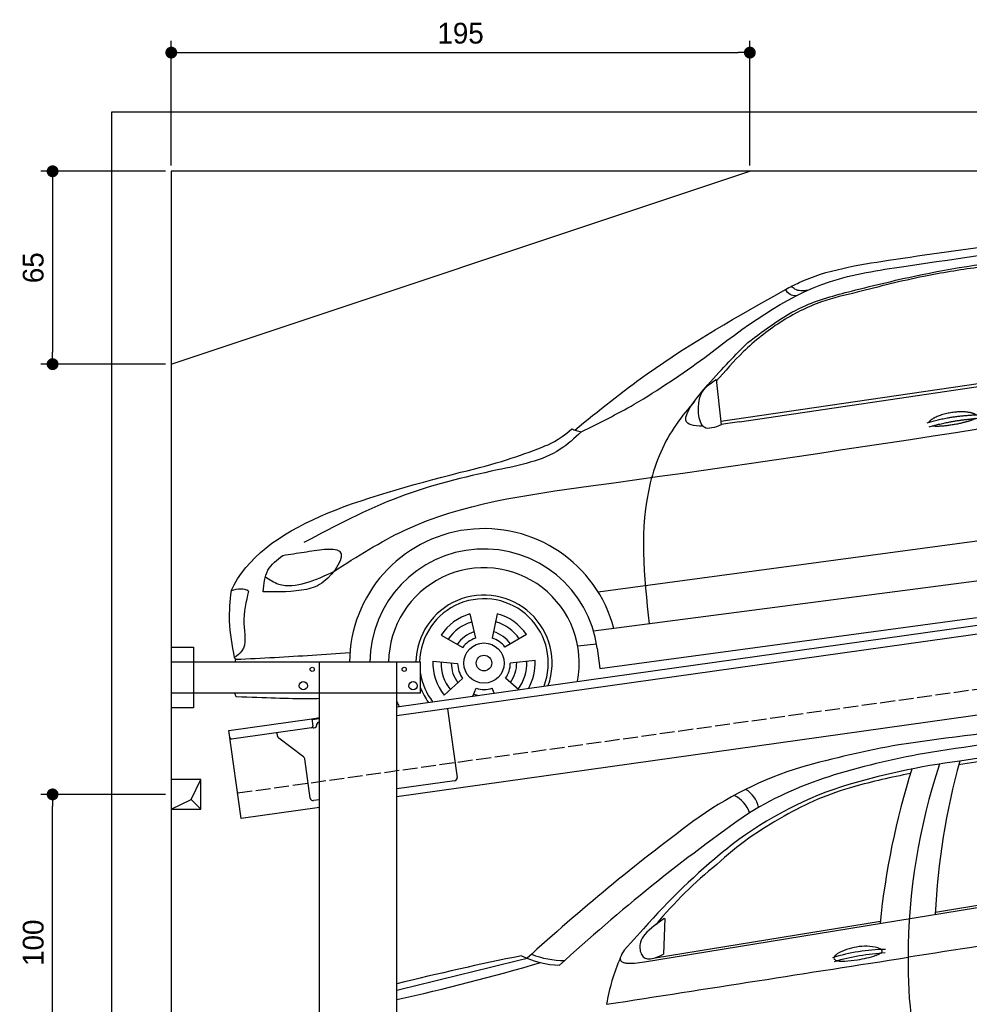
# Model space of a CAD drawing. Extents: x -511 to 5890, y -590 to 5261.
# Tile 3 of 5: x -511 to 2690, y 1943 to 5261. Entities that reach past the tile are written whole.
import ezdxf

# ---------------------------------------------------------------- set-up
doc = ezdxf.new("R2010")
doc.units = 0
doc.header["$LTSCALE"] = 10
doc.header["$MEASUREMENT"] = 0
doc.linetypes.add('GEN3', pattern=[6.25, 5, -1.25])
doc.layers.get('0').update_dxf_attribs({"linetype": 'CONTINUOUS'})
doc.layers.get('DEFPOINTS').update_dxf_attribs({"linetype": 'CONTINUOUS'})
for name, color, linetype in [('3', 6, 'GEN3'), ('AM_5', 3, 'CONTINUOUS'), ('BREAKTHROUGH', 1, 'CONTINUOUS'), ('CAR', 1, 'CONTINUOUS')]:
    doc.layers.add(name, color=color, linetype=linetype)
doc.layers.add('AM_0', color=7, linetype='CONTINUOUS', lineweight=30)
doc.dimstyles.new('KLAUS_DXF', dxfattribs={"dimscale": 20, "dimtxt": 3.5, "dimasz": 2, "dimexe": 2, "dimexo": 1, "dimgap": 1.5, "dimtad": 1, "dimlfac": 0.1, "dimdsep": 46, "dimtxsty": 'STANDARD', "dimblk": 'DOT', "dimcen": 2, "dimclrd": 256, "dimclre": 256, "dimclrt": 2, "dimadec": 0, "dimazin": 0, "dimtfac": 1, "dimtmove": 2, "dimatfit": 3, "dimfxl": 1, "dimtolj": 1, "dimarcsym": 0})

# ---------------------------------------------------------------- blocks, each defined once
blk = doc.blocks.new('_DOT')
at = {"color": 0, "linetype": 'ByBlock'}
blk.add_line((-0.5, 0), (-1, 0), dxfattribs=at)
at = {"color": 0, "linetype": 'ByBlock', "const_width": 0.5}
blk.add_lwpolyline([(-0.25, 0, 1), (0.25, 0, 1)], format="xyb", close=True, dxfattribs=at)
blk = doc.blocks.new('*D7')
at = {"layer": 'AM_5', "lineweight": -2, "transparency": 16777216}
for p, q in [((0, 4770), (0, 5190)), ((1950, 4770), (1950, 5190)), ((40, 5150), (1910, 5150))]:
    blk.add_line(p, q, dxfattribs=at)
at = {"layer": 'DEFPOINTS', "color": 0, "transparency": 16777216}
for p in [(1950, 5150), (0, 4750), (1950, 4750)]:
    blk.add_point(p, dxfattribs=at)
at = {"layer": 'AM_5', "lineweight": -2, "transparency": 16777216, "xscale": 40, "yscale": 40, "zscale": 40, "rotation": 180}
blk.add_blockref('_DOT', (0, 5150), dxfattribs=at)
at = {"layer": 'AM_5', "lineweight": -2, "transparency": 16777216, "xscale": 40, "yscale": 40, "zscale": 40}
blk.add_blockref('_DOT', (1950, 5150), dxfattribs=at)
at = {"layer": 'AM_5', "color": 2, "transparency": 16777216, "insert": (975, 5215), "char_height": 70, "attachment_point": 5}
blk.add_mtext('\\A1;195', dxfattribs=at)
blk = doc.blocks.new('*D4')
at = {"layer": 'AM_5', "lineweight": -2, "transparency": 16777216}
for p, q in [((-20, 4750), (-440, 4750)), ((-400, 4710), (-400, 4140)), ((-20, 4100), (-440, 4100))]:
    blk.add_line(p, q, dxfattribs=at)
at = {"layer": 'DEFPOINTS', "color": 0, "transparency": 16777216}
for p in [(0, 4750), (-400, 4100), (0, 4100)]:
    blk.add_point(p, dxfattribs=at)
at = {"layer": 'AM_5', "lineweight": -2, "transparency": 16777216, "xscale": 40, "yscale": 40, "zscale": 40}
for p, rotation in [((-400, 4750), 90), ((-400, 4100), 270)]:
    blk.add_blockref('_DOT', p, dxfattribs=dict(at, rotation=rotation))
at = {"layer": 'AM_5', "color": 2, "transparency": 16777216, "insert": (-465, 4425), "char_height": 70, "attachment_point": 5, "rotation": 90}
blk.add_mtext('\\A1;65', dxfattribs=at)
blk = doc.blocks.new('*D6')
at = {"layer": 'AM_5', "lineweight": -2, "transparency": 16777216}
for p, q in [((-20, 2650), (-440, 2650)), ((-400, 1690), (-400, 2610)), ((5280, 1650), (-440, 1650))]:
    blk.add_line(p, q, dxfattribs=at)
at = {"layer": 'DEFPOINTS', "color": 0, "transparency": 16777216}
for p in [(-400, 2650), (0, 2650), (5300, 1650)]:
    blk.add_point(p, dxfattribs=at)
at = {"layer": 'AM_5', "lineweight": -2, "transparency": 16777216, "xscale": 40, "yscale": 40, "zscale": 40}
for p, rotation in [((-400, 2650), 90), ((-400, 1650), 270)]:
    blk.add_blockref('_DOT', p, dxfattribs=dict(at, rotation=rotation))
at = {"layer": 'AM_5', "color": 2, "transparency": 16777216, "insert": (-465, 2150), "char_height": 70, "attachment_point": 5, "rotation": 90}
blk.add_mtext('\\A1;100', dxfattribs=at)
blk = doc.blocks.new('Car_K')
at = {"layer": 'CAR'}
for p, q in [((4395.3, 2725.6), (6371, 3016)), ((4457.7, 2723.8), (6379.4, 3009)), ((4379.1, 2866.5), (4396.7, 2713.3)), ((3981.4, 2150.9), (5902.5, 2408.8)), ((5954.6, 2278.4), (3966.6, 2017.9)), ((3987.9, 1892.3), (5969.5, 2160.9)), ((3549.7, 2076.4), (3568.1, 1994.6)), ((3641.8, 2077.1), (3624.8, 1995)), ((3452.6, 2004.6), (3525.4, 1963)), ((3740.1, 2007), (3667.9, 1964.2)), ((3913.1, 1968.5), (3976.3, 1975.6)), ((3978.5, 1961.3), (3987.9, 1892.3)), ((3424.8, 1916.8), (3508.3, 1908.9)), ((3769.3, 1919.6), (3685.9, 1910.4)), ((3463.1, 1802.2), (3525.1, 1858.6)), ((3714.2, 1820.9), (3669.9, 1859.8)), ((3559.9, 1799.2), (3571.3, 1825.7)), ((3631.9, 1809.3), (3624.3, 1826.1))]:
    blk.add_line(p, q, dxfattribs=at)
for radius in [67.9, 26.2]:
    blk.add_circle((3597.1, 1910.6), radius, dxfattribs=at)
for radius, start, end in [(453.2, 14.86, 179.5503), (384.7, 7.5734, 179.4702), (321.3, 348.8956, 179.3656), (229.5, 340.7371, 179.1121), (216.8, 338.9836, 179.0598), (172.4, 105.9643, 146.9655), (172.4, 33.9643, 74.9655), (144.5, 106.605, 146.3248), (144.5, 34.605, 74.3248), (110.3, 107.8341, 145.0957), (88.8, 109.097, 143.8328), (88.8, 37.097, 71.8328), (110.3, 35.8341, 73.0957), (172.4, 177.9643, 218.9655), (144.5, 178.605, 218.3248), (110.3, 179.8341, 217.0957), (88.8, 181.097, 215.8328), (88.8, 325.097, 359.8328), (110.3, 323.8341, 1.0957), (144.5, 322.605, 2.3248), (172.4, 330.4173, 2.9655), (216.8, 189.363, 217.0164), (229.5, 201.2851, 215.2629), (88.8, 253.097, 287.8328), (110.3, 251.8341, 260.346), (321.3, 203.8286, 207.1044)]:
    blk.add_arc((3597.1, 1910.6), radius, start, end, dxfattribs=at)
for points, degree, knots in [([(4960.4, 3268.4), (5220.3, 3306.4), (5747.3, 3383.4), (6478.6, 3434.2), (6859.6, 3211.3), (7001.7, 3128.2)], 3, [0, 0, 0, 0, 795.09308, 1612.404872, 2098.463299, 2098.463299, 2098.463299, 2098.463299]), ([(4341, 2940.3), (4474.3, 3042.3), (4677, 3197.5), (5124.5, 3264.4), (5403, 3304.4), (5597.3, 3332.3)], 3, [0, 0, 0, 0, 491.496147, 747.712732, 1339.159351, 1339.159351, 1339.159351, 1339.159351]), ([(4486.6, 2990.7), (4545.8, 3035.8), (4651.4, 3116.2), (4859.3, 3171.2), (5126.1, 3235.8), (5464.3, 3284.2), (5722.9, 3301), (5845.3, 3309)], 3, [0, 0, 0, 0, 220.805775, 393.417908, 637.451139, 1046.907631, 1414.974246, 1414.974246, 1414.974246, 1414.974246]), ([(4613.5, 3170.2), (4628.6, 3178.1), (4735.8, 3233.7), (4856.6, 3252.4), (4960.4, 3268.4)], 3, [0, 0, 0, 0, 51.147071, 361.60585, 361.60585, 361.60585, 361.60585]), ([(5333.6, 3253.4), (5308.7, 3250.3), (5223.6, 3239.4), (5062.6, 3213.6), (4929, 3179.4), (4854.3, 3160.3)], 3, [96.627312, 96.627312, 96.627312, 96.627312, 171.985535, 353.964722, 585.294651, 585.294651, 585.294651, 585.294651]), ([(3903, 2696.1), (3983.1, 2760.8), (4205.2, 2940.2), (4454.2, 3080.5), (4613.5, 3170.2)], 3, [0, 0, 0, 0, 308.510954, 855.342049, 855.342049, 855.342049, 855.342049]), ([(4854.3, 3160.3), (4814, 3150.9), (4723.1, 3129.7), (4591.5, 3062.5), (4473.7, 2968.4), (4409.3, 2894.3), (4379.8, 2860.3)], 3, [0, 0, 0, 0, 123.949889, 279.082644, 438.516219, 573.303533, 573.303533, 573.303533, 573.303533]), ([(4649.4, 3148.3), (4641.9, 3148.7), (4626.1, 3149.7), (4617.8, 3163.2), (4613.5, 3170.2)], 3, [0, 0, 0, 0, 21.231322, 44.529597, 44.529597, 44.529597, 44.529597]), ([(4687.2, 3166.4), (4672.1, 3165), (4651.3, 3163.1), (4637, 3176.9), (4633.1, 3180.6)], 3, [0, 0, 0, 0, 42.119667, 57.904128, 57.904128, 57.904128, 57.904128]), ([(4334.6, 2709.5), (4303.1, 2709), (4246, 2721.6), (4373.6, 2878.3), (4444.9, 2949.2), (4486.6, 2990.7)], 3, [93.12531, 93.12531, 93.12531, 93.12531, 180.032421, 319.648401, 516.477642, 516.477642, 516.477642, 516.477642]), ([(3925.1, 2689.5), (3985.3, 2719.6), (4130.6, 2792), (4263.3, 2885.5), (4341, 2940.3)], 3, [0, 0, 0, 0, 201.651658, 486.269195, 486.269195, 486.269195, 486.269195]), ([(3091.3, 2219.7), (3169.4, 2269.8), (3429.6, 2436.6), (4576, 2588.6), (5593.2, 2750.5), (6400, 2878.8)], 3, [0, 0, 0, 0, 276.230985, 920.854723, 3391.651354, 3391.651354, 3391.651354, 3391.651354]), ([(4396.7, 2713.3), (4374.8, 2705), (4333.8, 2689.5), (4314.2, 2765.6), (4325.9, 2829.2), (4364, 2855.9), (4379.1, 2866.5)], 3, [0, 0, 0, 0, 57.694639, 108.12902, 189.778781, 243.319174, 243.319174, 243.319174, 243.319174]), ([(4306.1, 2792.5), (4285.2, 2767.8), (4217.5, 2687.7), (4111.2, 2437.6), (4136.6, 2203.3), (4154, 2042.4)], 3, [0, 0, 0, 0, 97.223262, 314.251894, 789.804407, 789.804407, 789.804407, 789.804407]), ([(5096.6, 2721.7), (5100.1, 2730), (5124.3, 2747.3), (5178.1, 2764.2), (5225, 2761.1), (5250, 2752.2), (5255.3, 2747.7), (5255.6, 2747.5)], 5, [0.0314681, 0.0314681, 0.0314681, 0.0314681, 0.0314681, 0.0314681, 0.300106, 0.500106, 0.5095952, 0.5095952, 0.5095952, 0.5095952, 0.5095952, 0.5095952]), ([(5252.3, 2734.9), (5248.8, 2732.7), (5232.1, 2724.4), (5198.9, 2715.8), (5152.6, 2708), (5121.2, 2707.1), (5107.9, 2709.7)], 5, [0.6133618, 0.6133618, 0.6133618, 0.6133618, 0.6133618, 0.6133618, 0.700106, 0.9252293, 0.9252293, 0.9252293, 0.9252293, 0.9252293, 0.9252293]), ([(3925.1, 2689.5), (3902.2, 2668.7), (3824, 2597.3), (3599.7, 2554.9), (3303.2, 2482.1), (3095.7, 2372.5), (2990.2, 2316.7)], 3, [0, 0, 0, 0, 91.933634, 314.390135, 658.38076, 1014.064836, 1014.064836, 1014.064836, 1014.064836]), ([(3518, 2553.7), (3639.3, 2581.7), (3745, 2618.4), (3845.3, 2659.5), (3893, 2699.8)], 3, [0, 0, 0, 0, 247.321337, 334.292188, 334.292188, 334.292188, 334.292188]), ([(3893.1, 2699.9), (3897.9, 2698), (3908.5, 2693.9), (3919.4, 2691.2), (3925.3, 2689.7)], 3, [0, 0, 0, 0, 15.568021, 33.841736, 33.841736, 33.841736, 33.841736]), ([(3059.7, 2295), (3080.3, 2295.1), (3147.5, 2295.6), (3072, 2180.9), (2975.7, 2149), (2903.4, 2150.4), (2853.2, 2151.3)], 3, [0, 0, 0, 0, 50.979532, 165.98642, 230.339947, 376.301558, 376.301558, 376.301558, 376.301558]), ([(2919.1, 2273.7), (2943, 2277.4), (2989.8, 2284.7), (3036.7, 2291.6), (3059.7, 2295)], 3, [0, 0, 0, 0, 72.340016, 142.14612, 142.14612, 142.14612, 142.14612]), ([(2853.2, 2151.3), (2855.3, 2177), (2859.4, 2227.5), (2899.4, 2258.5), (2919.1, 2273.7)], 3, [0, 0, 0, 0, 73.589328, 144.916366, 144.916366, 144.916366, 144.916366]), ([(2860.2, 2201.5), (2874.7, 2192), (2914.8, 2165.3), (3002.7, 2177.2), (3060.5, 2204.9), (3091.3, 2219.7)], 3, [0, 0, 0, 0, 50.87875, 141.728856, 245.043202, 245.043202, 245.043202, 245.043202]), ([(2744.5, 2154.1), (2741.1, 2120.1), (2733.4, 2044.6), (2747.7, 1970), (2755.6, 1929)], 3, [0, 0, 0, 0, 101.994894, 226.406314, 226.406314, 226.406314, 226.406314]), ([(2803.8, 2152.6), (2795.3, 2117.7), (2779.6, 2053.5), (2801, 1961.9), (2765.2, 1935.9), (2755.6, 1929)], 3, [0, 0, 0, 0, 109.791406, 202.46401, 236.378188, 236.378188, 236.378188, 236.378188]), ([(3145.3, 1945.7), (3060.6, 1939.5), (2932.6, 1930.2), (2804.5, 1924.3), (2761, 1922.3)], 3, [0, 0, 0, 0, 254.53565, 384.934637, 384.934637, 384.934637, 384.934637]), ([(3043.2, 1790.9), (3031.6, 1790.6), (2945.8, 1788.9), (2860.9, 1793.2), (2762.4, 1796.9)], 3, [250.354392, 250.354392, 250.354392, 250.354392, 285.458466, 509.835857, 509.835857, 509.835857, 509.835857])]:
    blk.add_open_spline(points, degree=degree, knots=knots, dxfattribs=at)
for points, degree in [([(4457.7, 2723.8), (4436.9, 2720.6), (4416.2, 2717.4), (4396.5, 2714.9)], 3), ([(5090.7, 2719.8), (5164, 2744.5), (5270.4, 2748.1)], 2), ([(5097.2, 2706.5), (5169.3, 2728.8), (5269.6, 2736.4)], 2), ([(2744.5, 2154.1), (2850, 2378.9), (3184, 2466.3), (3518, 2553.7)], 3), ([(2803.8, 2152.6), (2787.9, 2162.9), (2767.7, 2161.4), (2744.5, 2154.1)], 3), ([(2761, 1922.3), (2759.2, 1924.6), (2757.3, 1926.8), (2755.6, 1929)], 3), ([(2757.6, 1914.2), (2758.7, 1916.9), (2759.9, 1919.6), (2761, 1922.3)], 3), ([(2762.4, 1796.9), (2760.8, 1801), (2759.2, 1805.1), (2757.7, 1809.2)], 3)]:
    blk.add_open_spline(points, degree=degree, dxfattribs=at)
blk = doc.blocks.new('Car_155EG')
at = {"layer": 'CAR'}
for p, q in [((15664.7, 4410.1), (17534.5, 4714.5)), ((16645.2, 4577.5), (17534.5, 4722.1)), ((15700.8, 4423.8), (16459.6, 4547.3)), ((15732.6, 4555.4), (15729.1, 4435.2)), ((15661.5, 4521.2), (15596.6, 4449.6))]:
    blk.add_line(p, q, dxfattribs=at)
for centre, radius, start, end in [((18694, -10124.2), 15419.6, 94.3124, 98.09634), ((18136.2, -4245.6), 9481.6, 93.63867, 99.15042), ((17983.9, -2413.4), 7592.3, 94.25827, 99.55699), ((17989.7, -2941), 8126.3, 94.03951, 98.9395), ((17181.1, 1529.7), 3671.6, 100.3364, 105.6022), ((17071.4, 2484.2), 2668.2, 99.5574, 106.7064), ((17053.6, 2630.9), 2477.3, 97.577, 107.0059), ((18991.4, 4460.3), 2349.5, 164.5389, 177.3165), ((16553, 3894.1), 1225.8, 107.0523, 126.2645), ((16970.3, 2842.2), 2239.8, 100.529, 105.5624), ((19062.4, 4274.6), 2617.4, 162.5629, 174.1779), ((18616.5, 4422.9), 2063.7, 161.5582, 179.9355), ((16658.8, 3859.4), 1232.4, 106.7137, 121.3158), ((16717.7, 3819), 1243.3, 108.2158, 128.8281), ((15959.6, 4911.8), 91.5, 12.0243, 59.9294), ((16635.6, 4047.9), 988.5, 105.6005, 120.4227), ((15925.5, 4881.6), 97.7, 18.2901, 65.1227), ((19521.9, -104.2), 6118.9, 124.93127, 132.61896), ((20035.4, -796.8), 7068, 126.5325, 132.40751), ((16645.7, 3949.3), 1079.5, 118.2359, 133.1018), ((17404.1, 2987.6), 2321.4, 129.1602, 138.651), ((16765.4, 3663.5), 1374.2, 128.5808, 140.5892), ((15898, 4279), 322.2, 120.9017, 136.2121), ((51615.9, -218834.6), 225996.3, 98.673598, 98.925442), ((15718.8, 4454.8), 71.2, 138.1205, 162.7296), ((15664.2, 4398.3), 84.9, 142.7873, 163.0255), ((15703.1, 4461), 54.4, 164.0156, 185.85), ((15707.3, 4460.6), 58.6, 185.0661, 203.9084), ((16485.2, 3817.9), 634, 90.7918, 107.1893), ((16403.2, 4288.9), 172.3, 97.9638, 120.9901), ((16409.8, 4299), 163.5, 75.3886, 100.7489), ((16439, 4418), 41, 58.2109, 72.922), ((16452.1, 4439.7), 15.6, 45.0481, 57.1734), ((16457.7, 4445.1), 7.84, 22.96, 45.932), ((16460.3, 4446.3), 5.01, 347.947, 21.7566), ((17219.1, -5310.3), 9937.6, 101.42828, 103.91192), ((-69903.6, 351831.3), 357697.6, 283.702793, 283.775179), ((15389.6, 4718.9), 320.6, 244.2014, 268.0559), ((15398.9, 4734.1), 320.2, 248.9292, 269.3862), ((-61705179.6, 395789156.2), 400568503, 278.863605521, 278.863752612), ((16191.1, 4157.6), 663.4, 156.4501, 170.5305), ((15595.7, 4420.5), 12.9, 168.7303, 201.81), ((15596.5, 4422.3), 14.4, 207.0634, 249.4938), ((15683.2, 4449.2), 31.9, 202.8257, 231.4045), ((15678.1, 4445.5), 25.9, 235.0426, 272.241), ((15676.5, 4491.4), 71.8, 272.1557, 289.795), ((15583.4, 4757.4), 353.6, 289.381, 294.3343), ((16312.4, 4422), 9.3, 148.8786, 180.7463), ((16309.5, 4422.3), 6.43, 183.6165, 232.5438), ((16525.4, 3645.1), 796.5, 93.5771, 106.1108), ((16332.1, 4408.5), 33.2, 122.0402, 146.5393), ((16318, 4434.5), 21.3, 234.3825, 263.3833), ((16320.9, 4784), 372.1, 272.8573, 279.4841), ((16338.1, 4740.8), 326.8, 277.7429, 289.0217), ((16418.5, 4507.5), 80.1, 289.0194, 299.7625), ((16446.9, 4457.7), 22.8, 300.3042, 315.7052), ((16457.4, 4447.4), 8.11, 315.9856, 344.4209), ((18120.9, 4405.1), 1568.2, 179.2666, 195.413), ((13096.7, 12003.7), 7913.4, 282.65065, 286.27288), ((15608.2, 4449.9), 44.3, 247.8316, 263.7552), ((15620.5, 4563.7), 158.8, 263.7976, 273.7823), ((15616.4, 4624.8), 220, 273.791, 282.6779), ((16332.5, 4529.3), 117.2, 261.5605, 273.3561)]:
    blk.add_arc(centre, radius, start, end, dxfattribs=at)

msp = doc.modelspace()

# ---------------------------------------------------------------- linework, layer by layer
for p, q in [((-199.991, 4950), (5499.993, 4950)), ((-199.991, -300), (-199.991, 4950)), ((5300, 4750), (0, 4750)), ((0, 4750), (0, -50)), ((0, 4100), (1950, 4750)), ((760, 2945.181), (3238.84, 3293.559)), ((3245.986, 3264.269), (760, 2914.886)), ((0, 3146.226), (75, 3146.226)), ((75, 3146.226), (75, 2941.226)), ((0, 3096.226), (840, 3096.226)), ((500, 1676.226), (500, 3096.226)), ((760, -43.774), (760, 3096.226)), ((840, 2991.226), (840, 3096.226)), ((3464.724, 3022.357), (760, 2642.233)), ((840, 2991.226), (0, 2991.226)), ((75, 2941.226), (0, 2941.226)), ((930.739, 2938.882), (963.305, 2707.159)), ((193.765, 2865.602), (473.516, 2904.919)), ((473.516, 2904.919), (500, 2908.641)), ((473.516, 2904.919), (476.995, 2880.162)), ((500, 2904.601), (474.073, 2900.957)), ((497.885, 2893.196), (500, 2893.493)), ((235.517, 2568.522), (193.765, 2865.602)), ((472.74, 2874.515), (202.892, 2836.59)), ((358.034, 2846.419), (356.383, 2858.162)), ((480.306, 2874.568), (485.257, 2875.264)), ((489.513, 2880.911), (489.374, 2881.901)), ((445.657, 2776.723), (361.918, 2839.825)), ((468.171, 2637.573), (449.542, 2770.128)), ((954.794, 2695.865), (760, 2668.488)), ((500, 2631.948), (479.466, 2629.062)), ((500, 2605.692), (235.517, 2568.522))]:
    msp.add_line(p, q)
for centre, radius in [((475, 3071.226), 7), ((785, 3071.226), 7), ((445, 3016.226), 14), ((815, 3016.226), 14)]:
    msp.add_circle(centre, radius)
for centre, radius, start, end in [((499.276, 2883.293), 10, 98, 188), ((472.044, 2879.466), 5, 278, 8), ((479.61, 2879.519), 5, 221.236717, 278), ((484.561, 2880.215), 5, 278, 8), ((202.196, 2841.541), 5, 188, 278), ((367.936, 2847.811), 10, 188, 233), ((439.64, 2768.734), 10, 8, 53), ((953.403, 2705.768), 10, 278, 8), ((478.074, 2638.965), 10, 188, 278)]:
    msp.add_arc(centre, radius, start, end)
at = {"layer": '3'}
msp.add_line((223.409, 2654.675), (5230.817, 3358.42), dxfattribs=at)
at = {"layer": 'BREAKTHROUGH'}
for p, q in [((67.373, 2632.953), (100, 2700)), ((0, 2600), (67.373, 2632.953)), ((67.154, 2632.846), (100, 2600))]:
    msp.add_line(p, q, dxfattribs=at)
msp.add_lwpolyline([(100, 2700), (0, 2700), (0, 2600), (100, 2600)], close=True, dxfattribs=at)

# ---------------------------------------------------------------- block references
at = {"layer": 'AM_0'}
msp.add_blockref('Car_155EG', (-14069.764, -2324.214), dxfattribs=at)
at = {"layer": 'CAR'}
msp.add_blockref('Car_K', (-2543.239, 1181.9), dxfattribs=at)

# ---------------------------------------------------------------- dimensions: what is measured, and where the dimension line sits
at = {"layer": 'AM_5'}
dim = msp.add_linear_dim(base=(1950, 5150), p1=(0, 4750), p2=(1950, 4750), dimstyle='KLAUS_DXF', override={"dimtzin": 7}, dxfattribs=at)
dim.commit()
dim.dimension.update_dxf_attribs({"geometry": '*D7', "text_midpoint": (975, 5215)})
for base, p1, p2, override, picture, middle in [((-399.991, 4100), (0, 4750), (0, 4100), {"dimtol": 0, "dimlim": 0, "dimtp": 0, "dimtm": 0, "dimtfac": 1, "dimtdec": 2, "dimtolj": 1, "dimtzin": 7}, '*D4', (-464.991, 4425)), ((-399.991, 2650), (5300, 1650), (0, 2650), {"dimpost": '', "dimtol": 0, "dimlim": 0, "dimtp": 0, "dimtm": 0, "dimtfac": 1, "dimtdec": 2, "dimtolj": 1, "dimtzin": 7}, '*D6', (-464.991, 2150))]:
    dim = msp.add_linear_dim(base=base, p1=p1, p2=p2, angle=90, dimstyle='KLAUS_DXF', override=override, dxfattribs=at)
    dim.commit()
    dim.dimension.update_dxf_attribs({"geometry": picture, "text_midpoint": middle})

doc.saveas('drawing.dxf')
